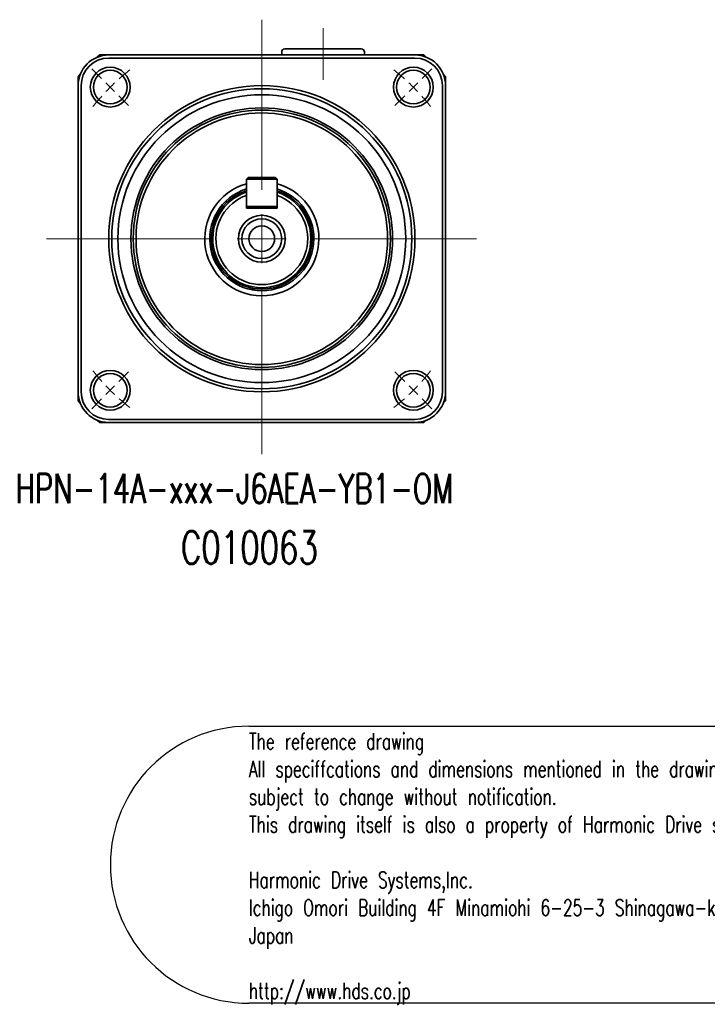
# Model space of a CAD drawing. Header units: millimetres. Extents: x 29 to 378, y 44 to 249.
# Tile 1 of 3: x 29 to 141, y 44 to 204. Entities that reach past the tile are written whole.
import ezdxf

# ---------------------------------------------------------------- set-up
doc = ezdxf.new("R2010")
doc.units = ezdxf.units.MM
doc.linetypes.add('CENTERX2', pattern=[20.32, 12.7, -2.54, 2.54, -2.54])
doc.layers.add('注記', color=190, linetype='Continuous')
doc.styles.add('SLDTEXTSTYLE0', font='TXT', dxfattribs={"width": 0.7, "bigfont": 'bigfont'})

# ---------------------------------------------------------------- blocks, each defined once
blk = doc.blocks.new('SW_NOTE_0')
at = {"layer": '注記', "color": 0}
for p, q in [((-0.01, 4.53), (110.39, 4.53)), ((110.39, -40.68), (-0.01, -40.68))]:
    blk.add_line(p, q, dxfattribs=at)
for centre, start, end in [((-0.01, -18.07), 90, 270), ((110.39, -18.07), 270, 90)]:
    blk.add_arc(centre, 22.61, start, end, dxfattribs=at)
at = {"layer": '注記', "color": 0, "attachment_point": 1, "style": 'SLDTEXTSTYLE0'}
for s, insert, char_height in [('The reference drawing', (0, 3.41), 2.6458), ('All speciffcations and dimensions mentioned in the drawing are', (0, -1.12), 2.6458), ('subject to change without notification.', (0, -5.64), 2.6458), ('This drawing itself is also a property of Harmonic Drive systems,Inc.', (0, -10.17), 2.6458), ('Harmonic Drive Systems,Inc.', (0, -19.23), 2.6458), ('Ichigo Omori Building 4F Minamiohi 6-25-3 Shinagawa-ku, Tokyo 140-0013', (0, -23.76), 2.6458), ('Japan', (0, -28.28), 2.646), ('http://www.hds.co.jp', (0, -37.34), 2.6458)]:
    blk.add_mtext(s, dxfattribs=dict(at, insert=insert, char_height=char_height))
blk = doc.blocks.new('SW_CENTERMARKSYMBOL_0')
at = {"color": 0, "linetype": 'Continuous', "lineweight": 0}
for p, q in [((0, 8), (0, 35.76)), ((0, 0), (0, 4)), ((-8, 0), (-35.16, 0)), ((0, 0), (-4, 0)), ((0, 0), (0, -4)), ((0, 0), (4, 0)), ((8, 0), (35.04, 0)), ((0, -8), (0, -35.2))]:
    blk.add_line(p, q, dxfattribs=at)
blk = doc.blocks.new('SW_CENTERMARKSYMBOL_1')
at = {"color": 0, "linetype": 'Continuous', "lineweight": 0}
for p, q in [((-50.91, 1.41), (-52.5, 3.01)), ((1.41, 1.41), (3.01, 3.01)), ((-49.5, 0), (-50.2, 0.71)), ((-49.5, 0), (-48.79, -0.71)), ((0, 0), (-0.71, -0.71)), ((0, 0), (0.71, 0.71)), ((-48.08, -1.41), (-46.49, -3.01)), ((-1.41, -1.41), (-3.01, -3.01)), ((-48.08, -48.08), (-46.49, -46.49)), ((-1.41, -48.08), (-3.01, -46.49)), ((-49.5, -49.5), (-50.2, -50.2)), ((-49.5, -49.5), (-48.79, -48.79)), ((0, -49.5), (-0.71, -48.79)), ((0, -49.5), (0.71, -50.2)), ((-50.91, -50.91), (-52.5, -52.5)), ((1.41, -50.91), (3.01, -52.5))]:
    blk.add_line(p, q, dxfattribs=at)
for start, end in [(128.0427, 131.726), (48.274, 51.9573), (135, 136.637), (133.363, 135), (45, 46.637), (43.363, 45), (138.274, 141.9573), (38.0427, 41.726), (218.0427, 221.726), (318.274, 321.9573), (223.363, 225), (225, 226.637), (313.363, 315), (315, 316.637), (228.274, 231.9573), (308.0427, 311.726)]:
    blk.add_arc((-24.75, -24.75), 35, start, end, dxfattribs=at)

msp = doc.modelspace()

# ---------------------------------------------------------------- linework, layer by layer
at = {"color": 7, "linetype": 'CENTERX2', "lineweight": 18}
msp.add_line((78.65, 194.6), (78.65, 203.02), dxfattribs=at)
at = {"color": 7, "linetype": 'Continuous', "lineweight": 35}
for p, q in [((72.4, 199.63), (84.9, 199.63)), ((41.79, 198.28), (42.19, 198.63)), ((42.19, 198.63), (43.6, 198.63)), ((45.61, 198.63), (43.65, 198.63)), ((93.65, 198.13), (43.65, 198.13)), ((44.65, 198.66), (44.65, 198.63)), ((45.65, 198.68), (91.65, 198.68)), ((71.9, 199.13), (71.9, 198.68)), ((85.4, 198.68), (85.4, 199.13)), ((93.65, 198.63), (91.69, 198.63)), ((92.65, 198.66), (92.65, 198.63)), ((93.69, 198.63), (95.1, 198.63)), ((95.1, 198.63), (95.51, 198.28)), ((38.65, 195.09), (39.01, 195.49)), ((38.65, 193.68), (38.65, 195.09)), ((98.29, 195.49), (98.65, 195.09)), ((98.65, 195.09), (98.65, 193.68)), ((38.65, 193.63), (38.65, 143.63)), ((39.15, 193.63), (39.15, 143.63)), ((98.15, 143.63), (98.15, 193.63)), ((98.65, 143.63), (98.65, 193.63)), ((66.4, 178.63), (66.15, 178.38)), ((66.4, 178.63), (70.9, 178.63)), ((71.15, 178.38), (70.9, 178.63)), ((71.15, 178.38), (66.15, 178.38)), ((66.15, 178.38), (66.15, 173.88)), ((71.15, 178.38), (71.15, 173.88)), ((66.15, 173.63), (66.15, 175.71)), ((71.15, 173.63), (71.15, 175.71)), ((66.15, 173.88), (71.15, 173.88)), ((66.15, 173.88), (66.4, 173.63)), ((66.15, 173.63), (71.15, 173.63)), ((70.9, 173.63), (71.15, 173.88)), ((38.65, 142.18), (38.65, 143.59)), ((98.65, 143.59), (98.65, 142.18)), ((39.01, 141.78), (38.65, 142.18)), ((98.65, 142.18), (98.29, 141.78)), ((42.19, 138.63), (41.79, 138.99)), ((43.6, 138.63), (42.19, 138.63)), ((43.65, 139.13), (93.65, 139.13)), ((43.65, 138.63), (93.65, 138.63)), ((95.1, 138.63), (93.69, 138.63)), ((95.51, 138.99), (95.1, 138.63))]:
    msp.add_line(p, q, dxfattribs=at)
for centre, radius in [((43.9, 193.38), 3.25), ((93.4, 193.38), 3.25), ((43.9, 193.38), 2.75), ((93.4, 193.38), 2.75), ((68.65, 168.63), 25), ((68.65, 168.63), 24.5), ((68.65, 168.63), 23.5), ((68.65, 168.63), 21.36), ((68.65, 168.63), 21), ((68.65, 168.63), 20.54), ((68.65, 168.63), 3.83), ((68.65, 168.63), 3.25), ((68.65, 168.63), 2.1), ((43.9, 143.89), 3.25), ((43.9, 143.89), 2.75), ((93.4, 143.89), 3.25), ((93.4, 143.89), 2.75)]:
    msp.add_circle(centre, radius, dxfattribs=at)
for centre, radius, start, end in [((72.4, 199.13), 0.5, 90, 180), ((84.9, 199.13), 0.5, 0, 90), ((43.65, 193.63), 5, 90, 180), ((43.65, 193.63), 4.5, 90, 180), ((45.4, 184.34), 14.34, 89.0014, 92.9983), ((91.9, 184.34), 14.34, 87.0017, 90.9986), ((93.65, 193.63), 5, 0, 90), ((93.65, 193.63), 4.5, 0, 90), ((68.65, 168.63), 9.32, 105.5645, 0), ((68.65, 168.63), 9.32, 0, 74.4355), ((68.65, 168.63), 8.5, 107.1046, 0), ((68.65, 168.63), 8.23, 107.6794, 0), ((68.65, 168.63), 8, 109.8334, 70.1666), ((68.65, 168.63), 7.5, 109.4712, 70.5288), ((68.65, 168.63), 8.5, 0, 72.8954), ((68.65, 168.63), 8.23, 0, 72.3206), ((43.65, 143.63), 5, 180, 270), ((43.65, 143.63), 4.5, 180, 270), ((93.65, 143.63), 4.5, 270, 0), ((93.65, 143.63), 5, 270, 0)]:
    msp.add_arc(centre, radius, start, end, dxfattribs=at)
for points, knots in [([(65.93, 176.16), (65.94, 176.17), (65.96, 176.17), (66.12, 176.22), (66.15, 176.23)], [0, 0, 0, 0, 0.850388, 1, 1, 1, 1]), ([(66.15, 176.01), (66.15, 176.06), (66.13, 176.1), (66.07, 176.15), (66.05, 176.16), (66, 176.17), (65.96, 176.17), (65.93, 176.16)], [0, 0, 0, 0, 0.5, 0.5, 0.75, 0.75, 1, 1, 1, 1]), ([(71.15, 176.23), (71.22, 176.21), (71.35, 176.17), (71.36, 176.16), (71.36, 176.16)], [0, 0, 0, 0, 0.560856, 1, 1, 1, 1]), ([(71.36, 176.16), (71.33, 176.17), (71.3, 176.17), (71.24, 176.16), (71.22, 176.15), (71.17, 176.1), (71.15, 176.06), (71.15, 176.01)], [0, 0, 0, 0, 0.25, 0.25, 0.5, 0.5, 1, 1, 1, 1])]:
    msp.add_open_spline(points, degree=3, knots=knots, dxfattribs=at)
for points in [[(66.15, 176.01), (66.15, 175.91), (66.15, 175.81), (66.15, 175.71)], [(71.15, 175.71), (71.15, 175.81), (71.15, 175.91), (71.15, 176.01)]]:
    msp.add_open_spline(points, degree=3, dxfattribs=at)

# ---------------------------------------------------------------- block references
at = {"color": 7, "linetype": 'Continuous', "lineweight": 0}
for name, p in [('SW_CENTERMARKSYMBOL_0', (68.65, 168.63)), ('SW_CENTERMARKSYMBOL_1', (93.4, 193.38))]:
    msp.add_blockref(name, p, dxfattribs=at)
at = {"layer": '注記'}
msp.add_blockref('SW_NOTE_0', (66.54, 84.49), dxfattribs=at)

# ---------------------------------------------------------------- texts
at = {"layer": '注記', "attachment_point": 1, "style": 'SLDTEXTSTYLE0'}
for s, insert, char_height in [('HPN-14A-xxx-J6AEA-YB1-OM', (28.46, 130.23), 4.7625), ('C010063', (55.43, 120.86), 5.292)]:
    msp.add_mtext(s, dxfattribs=dict(at, insert=insert, char_height=char_height))

doc.saveas('drawing.dxf')
